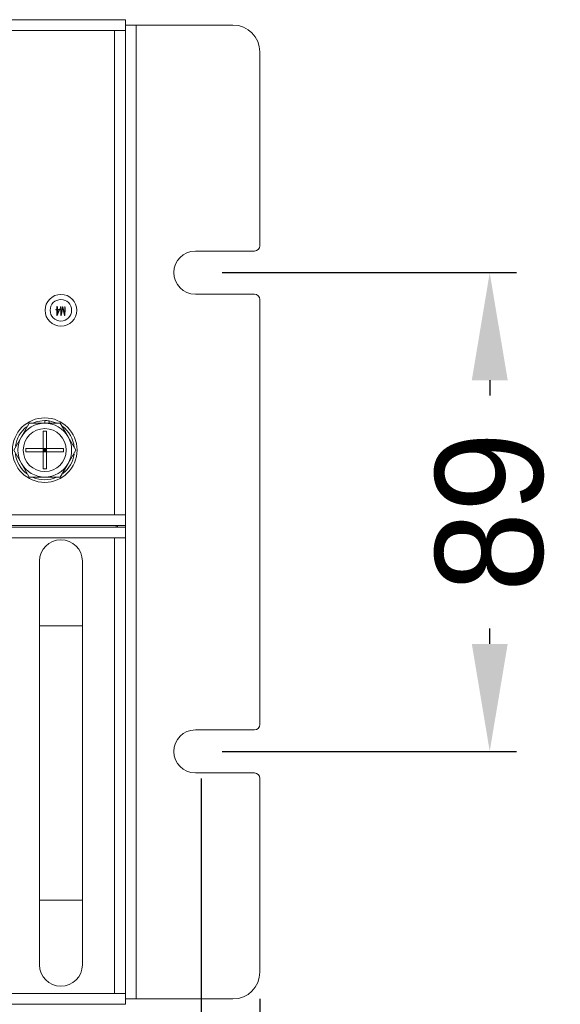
# Model space of a CAD drawing. Header units: millimetres. Extents: x 3082 to 3675, y 388 to 1418.
# Tile 20 of 22: x 3574 to 3675, y 481 to 664. Entities that reach past the tile are written whole.
import ezdxf

# ---------------------------------------------------------------- set-up
doc = ezdxf.new("R2010")
doc.units = ezdxf.units.MM
doc.header["$PDSIZE"] = -1
doc.dimstyles.new('ISO-25', dxfattribs={"dimtxt": 2.5, "dimasz": 2.5, "dimexe": 1.25, "dimexo": 0.625, "dimtad": 1, "dimtxsty": 'Standard', "dimcen": 2.5, "dimadec": 0, "dimazin": 0, "dimtfac": 1, "dimtmove": 0, "dimatfit": 3, "dimfxl": 0, "dimarcsym": 0})

# ---------------------------------------------------------------- blocks, each defined once
blk = doc.blocks.new('*D89')
at = {"color": 4, "linetype": 'ByBlock', "lineweight": -2, "transparency": 16777216}
for p, q in [((3128.94, 481.88), (3128.94, 399.42)), ((3618.94, 481.88), (3618.94, 399.42)), ((3148.94, 404.42), (3337.54, 404.42)), ((3598.94, 404.42), (3397.54, 404.42))]:
    blk.add_line(p, q, dxfattribs=at)
at = {"color": 4, "linetype": 'ByBlock', "transparency": 16777216}
for points in [[(3148.94, 407.75), (3148.94, 401.08), (3128.94, 404.42)], [(3598.94, 407.75), (3598.94, 401.08), (3618.94, 404.42)]]:
    blk.add_solid(points, dxfattribs=at)
at = {"layer": 'Defpoints', "color": 0, "linetype": 'ByBlock', "transparency": 16777216}
for p in [(3128.94, 486.88), (3618.94, 486.88), (3618.94, 404.42)]:
    blk.add_point(p, dxfattribs=at)
at = {"color": 4, "linetype": 'ByBlock', "lineweight": 5, "transparency": 16777216, "insert": (3367.54, 414.42), "char_height": 20, "attachment_point": 2}
blk.add_mtext('490', dxfattribs=at)
blk = doc.blocks.new('*D90')
at = {"color": 4, "linetype": 'ByBlock', "lineweight": -2, "transparency": 16777216}
for p, q in [((3611.94, 616.88), (3666.68, 616.88)), ((3661.68, 596.88), (3661.68, 594.05)), ((3661.68, 547.88), (3661.68, 550.72)), ((3611.94, 527.88), (3666.68, 527.88))]:
    blk.add_line(p, q, dxfattribs=at)
at = {"color": 4, "linetype": 'ByBlock', "transparency": 16777216}
for points in [[(3658.35, 596.88), (3665.02, 596.88), (3661.68, 616.88)], [(3658.35, 547.88), (3665.02, 547.88), (3661.68, 527.88)]]:
    blk.add_solid(points, dxfattribs=at)
at = {"layer": 'Defpoints', "color": 0, "linetype": 'ByBlock', "transparency": 16777216}
for p in [(3606.94, 616.88), (3606.94, 527.88), (3661.68, 527.88)]:
    blk.add_point(p, dxfattribs=at)
at = {"color": 4, "linetype": 'ByBlock', "lineweight": 5, "transparency": 16777216, "insert": (3661.68, 572.38), "char_height": 20, "attachment_point": 5, "rotation": 90}
blk.add_mtext('89', dxfattribs=at)
blk = doc.blocks.new('*D91')
at = {"color": 4, "linetype": 'ByBlock', "lineweight": -2, "transparency": 16777216}
for p, q in [((3139.96, 522.88), (3139.96, 443.78)), ((3608, 522.88), (3608, 443.78)), ((3159.96, 448.78), (3343.2, 448.78)), ((3588, 448.78), (3406.53, 448.78))]:
    blk.add_line(p, q, dxfattribs=at)
at = {"color": 4, "linetype": 'ByBlock', "transparency": 16777216}
for points in [[(3159.96, 452.12), (3159.96, 445.45), (3139.96, 448.78)], [(3588, 452.12), (3588, 445.45), (3608, 448.78)]]:
    blk.add_solid(points, dxfattribs=at)
at = {"layer": 'Defpoints', "color": 0, "linetype": 'ByBlock', "transparency": 16777216}
for p in [(3139.96, 527.88), (3608, 527.88), (3139.96, 448.78)]:
    blk.add_point(p, dxfattribs=at)
at = {"color": 4, "linetype": 'ByBlock', "lineweight": 5, "transparency": 16777216, "insert": (3374.87, 448.78), "char_height": 20, "attachment_point": 5}
blk.add_mtext('468', dxfattribs=at)

msp = doc.modelspace()

# ---------------------------------------------------------------- linework, layer by layer
at = {"color": 0, "linetype": 'ByBlock', "lineweight": 5}
for p, q in [((3153.94, 663.88), (3593.94, 663.88)), ((3593.94, 663.88), (3593.94, 661.88)), ((3595.94, 662.88), (3593.94, 662.88)), ((3595.94, 662.88), (3595.94, 481.88)), ((3613.94, 662.88), (3595.94, 662.88)), ((3591.94, 661.88), (3155.94, 661.88)), ((3591.94, 571.88), (3591.94, 661.88)), ((3593.94, 661.88), (3591.94, 661.88)), ((3593.94, 571.88), (3593.94, 661.88)), ((3618.94, 657.88), (3618.94, 621.88)), ((3606.94, 620.88), (3617.94, 620.88)), ((3617.94, 612.88), (3606.94, 612.88)), ((3618.94, 611.88), (3618.94, 532.88)), ((3581.1, 609.91), (3581.03, 609.98)), ((3581.04, 610.02), (3581.21, 610.04)), ((3581.11, 609.92), (3581.1, 609.91)), ((3581.19, 609.96), (3581.15, 609.94)), ((3581.21, 610.04), (3581.21, 610.49)), ((3581.21, 608.92), (3581.21, 609.96)), ((3581.25, 610.55), (3581.27, 610.51)), ((3581.27, 610.51), (3581.28, 610.47)), ((3581.69, 609.95), (3581.27, 608.92)), ((3581.28, 610.32), (3581.28, 610.05)), ((3581.28, 610.05), (3581.64, 610.07)), ((3581.64, 609.99), (3581.28, 609.97)), ((3581.28, 609.14), (3581.64, 609.99)), ((3581.28, 609.97), (3581.28, 609.14)), ((3581.64, 610.07), (3581.66, 610.11)), ((3581.69, 610.11), (3581.74, 610.01)), ((3581.72, 609.97), (3581.69, 609.95)), ((3581.74, 609.97), (3581.72, 609.97)), ((3581.88, 610.43), (3581.91, 610.52)), ((3581.9, 610.09), (3581.9, 610.2)), ((3581.93, 608.91), (3581.9, 610.09)), ((3581.96, 610.5), (3581.96, 610.34)), ((3581.96, 610.34), (3581.99, 609.25)), ((3581.99, 609.25), (3582.27, 610.53)), ((3582.3, 610.33), (3581.99, 608.91)), ((3582.27, 610.53), (3582.32, 610.53)), ((3582.63, 608.91), (3582.3, 610.33)), ((3582.32, 610.53), (3582.63, 609.27)), ((3582.63, 609.27), (3582.65, 610.35)), ((3582.65, 610.35), (3582.65, 610.51)), ((3582.71, 610.1), (3582.69, 608.91)), ((3582.7, 610.53), (3582.74, 610.42)), ((3581.27, 608.92), (3581.21, 608.92)), ((3581.99, 608.91), (3581.93, 608.91)), ((3582.69, 608.91), (3582.63, 608.91)), ((3578.94, 588.88), (3578.94, 589.38)), ((3579.74, 589.32), (3579.74, 588.88)), ((3581.04, 588.97), (3579.74, 589.32)), ((3574.61, 586.38), (3576.06, 588.88)), ((3576.06, 588.88), (3578.94, 588.88)), ((3578.94, 588.88), (3581.83, 588.88)), ((3581.83, 588.88), (3583.27, 586.38)), ((3573.17, 583.88), (3574.61, 586.38)), ((3578.64, 587.38), (3579.24, 587.38)), ((3578.64, 584.18), (3578.64, 587.38)), ((3579.24, 587.38), (3579.24, 584.18)), ((3583.27, 586.38), (3584.72, 583.88)), ((3574.61, 581.38), (3573.17, 583.88)), ((3575.44, 583.58), (3575.44, 584.18)), ((3575.44, 584.18), (3578.64, 584.18)), ((3578.64, 584.18), (3578.64, 583.58)), ((3579.24, 584.18), (3578.64, 584.18)), ((3578.94, 583.88), (3578.64, 584.18)), ((3578.64, 583.88), (3578.94, 583.88)), ((3578.94, 583.88), (3578.64, 583.58)), ((3578.94, 584.18), (3578.94, 583.88)), ((3579.24, 584.18), (3578.94, 583.88)), ((3578.94, 583.88), (3578.94, 583.58)), ((3578.94, 583.88), (3579.24, 583.58)), ((3578.94, 583.88), (3579.24, 583.88)), ((3579.24, 584.18), (3582.44, 584.18)), ((3579.24, 583.58), (3579.24, 584.18)), ((3582.44, 584.18), (3582.44, 583.58)), ((3584.72, 583.88), (3583.27, 581.38)), ((3578.64, 583.58), (3575.44, 583.58)), ((3578.64, 580.38), (3578.64, 583.58)), ((3578.64, 583.58), (3579.24, 583.58)), ((3579.24, 583.58), (3579.24, 580.38)), ((3582.44, 583.58), (3579.24, 583.58)), ((3576.06, 578.88), (3574.61, 581.38)), ((3579.24, 580.38), (3578.64, 580.38)), ((3583.27, 581.38), (3581.83, 578.88)), ((3578.94, 578.88), (3576.06, 578.88)), ((3581.83, 578.88), (3578.94, 578.88)), ((3155.94, 571.88), (3591.94, 571.88)), ((3593.94, 571.88), (3591.94, 571.88)), ((3593.94, 571.88), (3593.94, 569.88)), ((3593.94, 569.88), (3153.94, 569.88)), ((3153.94, 569.58), (3593.94, 569.58)), ((3592.24, 569.88), (3592.24, 569.58)), ((3592.44, 569.58), (3592.44, 569.88)), ((3593.94, 569.88), (3593.94, 569.58)), ((3593.94, 569.58), (3593.94, 567.58)), ((3591.94, 567.58), (3155.94, 567.58)), ((3591.94, 482.88), (3591.94, 567.58)), ((3593.94, 567.58), (3591.94, 567.58)), ((3593.94, 482.88), (3593.94, 567.58)), ((3577.94, 563.23), (3577.94, 551.23)), ((3585.94, 551.23), (3585.94, 563.23)), ((3577.94, 551.23), (3577.94, 500.23)), ((3585.94, 551.23), (3577.94, 551.23)), ((3585.94, 500.23), (3585.94, 551.23)), ((3606.94, 531.88), (3617.94, 531.88)), ((3617.94, 523.88), (3606.94, 523.88)), ((3618.94, 522.88), (3618.94, 486.88)), ((3577.94, 500.23), (3577.94, 488.23)), ((3585.94, 500.23), (3577.94, 500.23)), ((3585.94, 488.23), (3585.94, 500.23)), ((3155.94, 482.88), (3591.94, 482.88)), ((3593.94, 482.88), (3591.94, 482.88)), ((3593.94, 482.88), (3593.94, 480.88)), ((3595.94, 481.88), (3593.94, 481.88)), ((3613.94, 481.88), (3595.94, 481.88)), ((3593.94, 480.88), (3153.94, 480.88))]:
    msp.add_line(p, q, dxfattribs=at)
at = {"color": 0, "linetype": 'ByBlock', "lineweight": 5, "flags": 128}
msp.add_lwpolyline([(3578.94, 589.38), (3577.55, 589.2), (3576.69, 588.9)], dxfattribs=at)
at = {"color": 0, "linetype": 'ByBlock', "lineweight": 5}
for centre, radius in [((3581.94, 609.88), 2.95), ((3581.94, 609.88), 2), ((3578.94, 583.88), 6), ((3578.94, 583.88), 4)]:
    msp.add_circle(centre, radius, dxfattribs=at)
for centre, radius, start, end in [((3613.94, 657.88), 5, 0, 90), ((3606.94, 616.88), 4, 90, 270), ((3617.94, 621.88), 1, 270, 0), ((3617.94, 611.88), 1, 0, 90), ((3578.94, 583.88), 5.5, 81.6364, 90), ((3578.94, 583.88), 5.5, 127.7815, 171.9662), ((3578.94, 583.88), 5, 90, 150), ((3578.94, 583.88), 5, 30, 90), ((3578.94, 583.88), 5.5, 5.4088, 53.7322), ((3578.94, 583.88), 5, 150, 210), ((3578.94, 583.88), 5, 330, 30), ((3578.94, 583.88), 5.5, 187.3618, 232.8634), ((3578.94, 583.88), 5.5, 308.0707, 352.0408), ((3578.94, 583.88), 5, 210, 270), ((3578.94, 583.88), 5, 270, 330), ((3578.94, 583.88), 5.5, 246.7867, 293.2921), ((3581.94, 563.23), 4, 0, 180), ((3617.94, 532.88), 1, 270, 0), ((3606.94, 527.88), 4, 90, 270), ((3617.94, 522.88), 1, 0, 90), ((3581.94, 488.23), 4, 180, 0), ((3613.94, 486.88), 5, 270, 0)]:
    msp.add_arc(centre, radius, start, end, dxfattribs=at)
for points, knots in [([(3581.03, 609.98), (3581.02, 609.99), (3581.02, 609.99), (3581.01, 610.01), (3581.02, 610.02), (3581.02, 610.02), (3581.03, 610.02), (3581.04, 610.02)], [0, 0, 0, 0, 0.251229, 0.499293, 0.625431, 0.749148, 1, 1, 1, 1]), ([(3581.15, 609.94), (3581.14, 609.94), (3581.13, 609.93), (3581.12, 609.93), (3581.11, 609.92)], [0, 0, 0, 0, 0.560726, 1, 1, 1, 1]), ([(3581.21, 609.96), (3581.21, 609.96), (3581.2, 609.96), (3581.19, 609.96), (3581.19, 609.96)], [0, 0, 0, 0, 0.5607004, 1, 1, 1, 1]), ([(3581.21, 610.49), (3581.21, 610.52), (3581.21, 610.55), (3581.21, 610.58), (3581.21, 610.59), (3581.22, 610.59), (3581.22, 610.59), (3581.22, 610.59), (3581.22, 610.59)], [0, 0, 0, 0, 0.750308, 0.843253, 0.890941, 0.936991, 0.968834, 1, 1, 1, 1]), ([(3581.22, 610.59), (3581.23, 610.59), (3581.24, 610.58), (3581.24, 610.57), (3581.25, 610.56), (3581.25, 610.55)], [0, 0, 0, 0, 0.27584, 0.560512, 1, 1, 1, 1]), ([(3581.28, 610.47), (3581.29, 610.46), (3581.3, 610.45), (3581.3, 610.42), (3581.29, 610.39), (3581.28, 610.36), (3581.28, 610.33), (3581.28, 610.32)], [0, 0, 0, 0, 0.170585, 0.338084, 0.55883, 0.779342, 1, 1, 1, 1]), ([(3581.66, 610.11), (3581.67, 610.12), (3581.67, 610.12), (3581.67, 610.12), (3581.67, 610.13), (3581.68, 610.13), (3581.68, 610.13), (3581.68, 610.12), (3581.68, 610.12), (3581.69, 610.12), (3581.69, 610.11), (3581.69, 610.11)], [0, 0, 0, 0, 0.245336, 0.378475, 0.422212, 0.462485, 0.499168, 0.573122, 0.658957, 0.789148, 1, 1, 1, 1]), ([(3581.74, 610.01), (3581.74, 610.01), (3581.75, 609.99), (3581.74, 609.98), (3581.74, 609.97)], [0, 0, 0, 0, 0.562764, 1, 1, 1, 1]), ([(3581.9, 610.2), (3581.9, 610.23), (3581.89, 610.27), (3581.88, 610.33), (3581.86, 610.36), (3581.86, 610.39), (3581.87, 610.42), (3581.88, 610.43)], [0, 0, 0, 0, 0.340775, 0.561476, 0.671695, 0.779358, 1, 1, 1, 1]), ([(3581.91, 610.52), (3581.91, 610.53), (3581.92, 610.55), (3581.93, 610.58), (3581.94, 610.58), (3581.94, 610.58), (3581.95, 610.58), (3581.95, 610.58), (3581.95, 610.58), (3581.95, 610.58)], [0, 0, 0, 0, 0.420255, 0.748372, 0.811499, 0.843768, 0.874424, 0.937373, 1, 1, 1, 1]), ([(3581.95, 610.58), (3581.96, 610.56), (3581.96, 610.54), (3581.96, 610.51), (3581.96, 610.5)], [0, 0, 0, 0, 0.556981, 1, 1, 1, 1]), ([(3582.65, 610.51), (3582.65, 610.52), (3582.65, 610.55), (3582.66, 610.57), (3582.66, 610.58), (3582.66, 610.59), (3582.67, 610.59), (3582.67, 610.59), (3582.67, 610.59)], [0, 0, 0, 0, 0.499439, 0.749911, 0.87384, 0.938419, 0.967906, 1, 1, 1, 1]), ([(3582.67, 610.59), (3582.67, 610.59), (3582.68, 610.59), (3582.69, 610.58), (3582.69, 610.56), (3582.7, 610.54), (3582.7, 610.53)], [0, 0, 0, 0, 0.125249, 0.247614, 0.500956, 1, 1, 1, 1]), ([(3582.74, 610.42), (3582.75, 610.4), (3582.75, 610.36), (3582.72, 610.31), (3582.72, 610.24), (3582.71, 610.17), (3582.71, 610.13), (3582.71, 610.1)], [0, 0, 0, 0, 0.168074, 0.338552, 0.558757, 0.779319, 1, 1, 1, 1])]:
    msp.add_open_spline(points, degree=3, knots=knots, dxfattribs=at)

# ---------------------------------------------------------------- dimensions: what is measured, and where the dimension line sits
dim = msp.add_linear_dim(base=(3661.68, 527.88), p1=(3606.94, 616.88), p2=(3606.94, 527.88), angle=90, dimstyle='ISO-25', override={"dimtxt": 20, "dimasz": 20, "dimexe": 5, "dimexo": 5, "dimgap": 5, "dimtad": 0, "dimdec": 1, "dimdsep": 46, "dimclrd": 4, "dimclre": 4, "dimclrt": 4, "dimadec": 2, "dimazin": 2, "dimtdec": 1, "dimtzin": 0}, dxfattribs=at)
dim.commit()
dim.dimension.update_dxf_attribs({"geometry": '*D90', "text_midpoint": (3661.68, 572.38), "dimtype": 160})
for base, p1, p2, picture, middle in [((3139.96, 448.78), (3608, 527.88), (3139.96, 527.88), '*D91', (3374.87, 448.78)), ((3618.94, 404.42), (3128.94, 486.88), (3618.94, 486.88), '*D89', (3367.54, 404.42))]:
    dim = msp.add_linear_dim(base=base, p1=p1, p2=p2, dimstyle='ISO-25', override={"dimtxt": 20, "dimasz": 20, "dimexe": 5, "dimexo": 5, "dimgap": 5, "dimtad": 0, "dimdec": 1, "dimdsep": 46, "dimclrd": 4, "dimclre": 4, "dimclrt": 4, "dimadec": 2, "dimazin": 2, "dimtdec": 1, "dimtzin": 0}, dxfattribs=at)
    dim.commit()
    dim.dimension.update_dxf_attribs({"geometry": picture, "text_midpoint": middle, "dimtype": 160})

doc.saveas('drawing.dxf')
